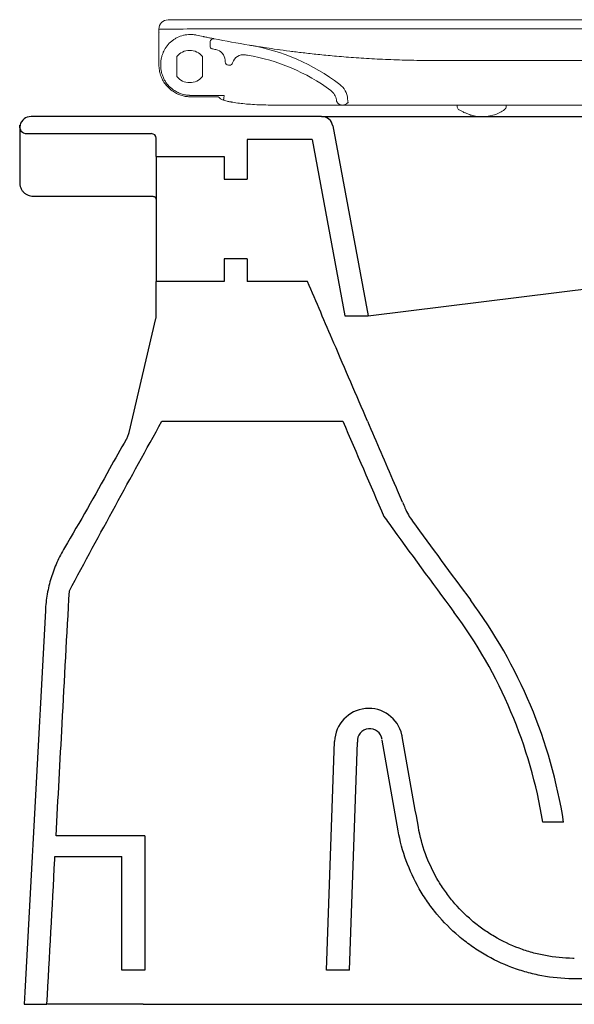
# Model space of a CAD drawing. Header units: millimetres. Extents: x 4632.093 to 4632.593, y 2683.84 to 2684.273.
import ezdxf

# ---------------------------------------------------------------- set-up
doc = ezdxf.new("R2010")
doc.units = ezdxf.units.MM
doc.layers.add('SANINDUSA', color=3, linetype='Continuous')

msp = doc.modelspace()

# ---------------------------------------------------------------- linework, layer by layer
at = {"layer": 'SANINDUSA', "linetype": 'Continuous', "lineweight": 15}
for p, q in [((4632.154330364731, 2684.268871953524), (4632.154330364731, 2684.268860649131)), ((4632.176835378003, 2684.263116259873), (4632.176835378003, 2684.261176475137)), ((4632.154330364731, 2684.259906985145), (4632.154330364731, 2684.253080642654)), ((4632.206742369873, 2684.259842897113), (4632.207319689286, 2684.259760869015)), ((4632.16223037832, 2684.256747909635), (4632.16223037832, 2684.248052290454)), ((4632.173440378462, 2684.248052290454), (4632.173440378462, 2684.256747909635)), ((4632.183440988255, 2684.254392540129), (4632.183398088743, 2684.255211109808)), ((4632.155135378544, 2684.252746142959), (4632.155135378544, 2684.253480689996)), ((4632.185282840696, 2684.252971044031), (4632.184938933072, 2684.252971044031)), ((4632.16782931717, 2684.239739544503), (4632.175542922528, 2684.239736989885)), ((4632.180350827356, 2684.239080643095), (4632.168330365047, 2684.239080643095)), ((4632.23747222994, 2684.236485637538), (4632.237209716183, 2684.236485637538)), ((4632.237322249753, 2684.238199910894), (4632.23747222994, 2684.236485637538)), ((4632.203470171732, 2684.235485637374), (4632.203580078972, 2684.235485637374)), ((4632.234973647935, 2684.235485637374), (4632.234828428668, 2684.235485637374)), ((4632.234973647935, 2684.235485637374), (4632.310475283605, 2684.235485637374)), ((4632.285479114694, 2684.235491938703), (4632.285488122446, 2684.234975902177)), ((4632.307064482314, 2684.234971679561), (4632.307073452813, 2684.235485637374)), ((4632.310475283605, 2684.235485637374), (4632.38114985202, 2684.235485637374))]:
    msp.add_line(p, q, dxfattribs=at)
at = {"layer": 'SANINDUSA'}
for p, q in [((4632.225882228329, 2684.230400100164), (4632.098077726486, 2684.230400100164)), ((4632.225882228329, 2684.230400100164), (4632.554906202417, 2684.230400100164)), ((4632.093077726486, 2684.225400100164), (4632.093077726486, 2684.201400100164)), ((4632.230806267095, 2684.226268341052), (4632.246315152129, 2684.142900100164)), ((4632.096141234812, 2684.222900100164), (4632.151077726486, 2684.222900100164)), ((4632.153077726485, 2684.212900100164), (4632.153077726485, 2684.220900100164)), ((4632.193077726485, 2684.220400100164), (4632.193077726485, 2684.202900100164)), ((4632.221686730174, 2684.220400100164), (4632.193077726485, 2684.220400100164)), ((4632.221686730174, 2684.220400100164), (4632.236103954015, 2684.142900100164)), ((4632.153077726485, 2684.212900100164), (4632.183077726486, 2684.212900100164)), ((4632.153077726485, 2684.212900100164), (4632.153077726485, 2684.157900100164)), ((4632.183077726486, 2684.212900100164), (4632.183077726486, 2684.202900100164)), ((4632.183077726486, 2684.202900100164), (4632.193077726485, 2684.202900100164)), ((4632.099077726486, 2684.195400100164), (4632.151686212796, 2684.195400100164)), ((4632.246315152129, 2684.142900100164), (4632.548331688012, 2684.180400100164)), ((4632.183077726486, 2684.167900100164), (4632.183077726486, 2684.157900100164)), ((4632.193077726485, 2684.167900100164), (4632.183077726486, 2684.167900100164)), ((4632.193077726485, 2684.167900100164), (4632.193077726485, 2684.157900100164)), ((4632.153077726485, 2684.1423308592), (4632.153077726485, 2684.157900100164)), ((4632.183077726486, 2684.157900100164), (4632.153077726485, 2684.157900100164)), ((4632.21963439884, 2684.157900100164), (4632.193077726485, 2684.157900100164)), ((4632.14118783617, 2684.091608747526), (4632.15299749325, 2684.141641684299)), ((4632.236103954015, 2684.142900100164), (4632.246315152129, 2684.142900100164)), ((4632.228077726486, 2683.855400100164), (4632.231588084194, 2683.955923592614)), ((4632.238083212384, 2683.855400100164), (4632.241582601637, 2683.955609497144)), ((4632.332289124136, 2683.920460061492), (4632.323174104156, 2683.920460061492)), ((4632.148077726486, 2683.914409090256), (4632.109095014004, 2683.914409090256)), ((4632.148077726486, 2683.914409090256), (4632.14807772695, 2683.855400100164)), ((4632.108608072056, 2683.905407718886), (4632.138077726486, 2683.905407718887)), ((4632.138077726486, 2683.855400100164), (4632.138077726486, 2683.905407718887)), ((4632.14807772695, 2683.855400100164), (4632.138077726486, 2683.855400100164)), ((4632.238083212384, 2683.855400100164), (4632.228077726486, 2683.855400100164)), ((4632.095077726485, 2683.840400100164), (4632.105092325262, 2683.840400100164)), ((4632.147361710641, 2683.840400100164), (4632.426492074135, 2683.840400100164))]:
    msp.add_line(p, q, dxfattribs=at)
at = {"layer": 'SANINDUSA', "linetype": 'Continuous', "lineweight": 15, "flags": 128}
msp.add_lwpolyline([(4632.229941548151, 2684.241850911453), (4632.229941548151, 2684.241850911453)], dxfattribs=at)
at = {"layer": 'SANINDUSA', "linetype": 'Continuous', "lineweight": 15}
for centre, radius, start, end in [((4632.158330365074, 2684.268871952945), 0.004000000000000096, 90.1007304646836, 180), ((4632.151862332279, 2684.266945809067), 0.002494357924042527, 2.999692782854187, 8.331611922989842), ((4632.17833537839, 2684.263116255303), 0.001500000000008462, 78.78367781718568, 179.9998081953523), ((4632.167835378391, 2684.252397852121), 0.007095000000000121, 37.81514706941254, 142.1848529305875), ((4632.177835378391, 2684.261176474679), 0.001000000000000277, 180.0000355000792, 258.7708035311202), ((4632.178404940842, 2684.254949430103), 0.005000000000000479, 3.000000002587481, 78.96999275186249), ((4632.17923913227, 2684.173006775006), 0.09000000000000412, 52.67126758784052, 80.57218204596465), ((4632.179239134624, 2684.173006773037), 0.0900000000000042, 52.67126968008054, 80.5721822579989), ((4632.184938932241, 2684.254471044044), 0.001500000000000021, 183.0000000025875, 270), ((4632.185282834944, 2684.254471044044), 0.001500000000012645, 270.0002350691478, 343.0311529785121), ((4632.191499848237, 2684.252574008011), 0.005000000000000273, 80.46665447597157, 163.0311529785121), ((4632.17923913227, 2684.173006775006), 0.08550000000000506, 53.62905090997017, 80.57218204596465), ((4632.179239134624, 2684.173006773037), 0.08550000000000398, 53.62905298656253, 80.5721822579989), ((4632.16783537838, 2684.252402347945), 0.007095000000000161, 217.8151472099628, 322.1848530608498), ((4632.226383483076, 2684.237019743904), 0.005999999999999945, 6.524874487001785, 53.62905090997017), ((4632.228356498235, 2684.237415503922), 0.009000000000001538, 5.000031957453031, 52.67126758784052), ((4632.23497365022, 2684.238485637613), 0.003000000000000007, 270, 318.1896851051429)]:
    msp.add_arc(centre, radius, start, end, dxfattribs=at)
at = {"layer": 'SANINDUSA'}
for centre, radius, start, end in [((4632.098077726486, 2684.225400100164), 0.005000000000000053, 90, 165.5224878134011), ((4632.225882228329, 2684.225400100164), 0.005, 9.99999999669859, 90), ((4632.096141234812, 2684.225900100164), 0.00300000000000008, 165.5224878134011, 270), ((4632.151077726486, 2684.220900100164), 0.002000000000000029, 0, 90), ((4632.150077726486, 2684.1423308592), 0.003000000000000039, 346.7191200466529, 0), ((4635.481065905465, 2686.391349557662), 3.984822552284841, 215.9534782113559, 216.6502444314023), ((4635.481065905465, 2686.391349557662), 3.975822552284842, 216.030721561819, 216.6502444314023), ((4632.114045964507, 2683.886195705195), 0.2209165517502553, 8.922648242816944, 36.65024443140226), ((4632.114045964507, 2683.886195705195), 0.211916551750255, 9.304885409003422, 36.65024443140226), ((4632.2465789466, 2683.955400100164), 0.01500000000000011, 13.04451028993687, 177.9999999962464), ((4632.247020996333, 2683.956014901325), 0.005453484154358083, 7.792841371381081, 184.2632187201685)]:
    msp.add_arc(centre, radius, start, end, dxfattribs=at)
at = {"layer": 'SANINDUSA', "linetype": 'Continuous', "lineweight": 15}
for points, knots in [([(4632.381804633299, 2684.272858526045), (4632.377148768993, 2684.272861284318), (4632.372492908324, 2684.272867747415), (4632.363181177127, 2684.272870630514), (4632.358525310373, 2684.272870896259), (4632.344557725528, 2684.272887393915), (4632.335246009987, 2684.272907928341), (4632.323606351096, 2684.272913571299), (4632.321278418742, 2684.27291369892), (4632.316622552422, 2684.272911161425), (4632.314294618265, 2684.272908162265), (4632.307310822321, 2684.272910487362), (4632.302654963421, 2684.272920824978), (4632.293343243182, 2684.272937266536), (4632.288687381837, 2684.272943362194), (4632.279375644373, 2684.272929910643), (4632.274719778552, 2684.272927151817), (4632.260752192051, 2684.272935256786), (4632.251440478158, 2684.272955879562), (4632.237472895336, 2684.272969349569), (4632.232817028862, 2684.272970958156), (4632.225833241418, 2684.272964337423), (4632.223505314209, 2684.272960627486), (4632.218849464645, 2684.272949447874), (4632.216521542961, 2684.272941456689), (4632.204881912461, 2684.272918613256), (4632.195570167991, 2684.272931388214), (4632.181602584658, 2684.272924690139), (4632.176946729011, 2684.272918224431), (4632.169962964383, 2684.272893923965), (4632.167635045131, 2684.272884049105), (4632.162979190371, 2684.272876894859), (4632.160651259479, 2684.272876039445), (4632.158323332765, 2684.272871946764)], [0, 0, 0, 0, 0.06250000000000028, 0.06250000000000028, 0.1250000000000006, 0.1250000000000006, 0.2500000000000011, 0.2500000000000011, 0.2812500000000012, 0.2812500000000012, 0.3125000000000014, 0.3125000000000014, 0.3750000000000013, 0.3750000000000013, 0.4375000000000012, 0.4375000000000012, 0.500000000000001, 0.500000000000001, 0.6250000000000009, 0.6250000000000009, 0.6875000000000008, 0.6875000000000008, 0.7187500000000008, 0.7187500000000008, 0.7500000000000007, 0.7500000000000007, 0.8750000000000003, 0.8750000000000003, 0.9375000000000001, 0.9375000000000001, 0.9687500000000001, 0.9687500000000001, 1, 1, 1, 1]), ([(4632.381802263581, 2684.268858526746), (4632.377063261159, 2684.268861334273), (4632.372324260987, 2684.268867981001), (4632.362846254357, 2684.268870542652), (4632.358107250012, 2684.2688712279), (4632.343890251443, 2684.268888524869), (4632.334412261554, 2684.268909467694), (4632.322564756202, 2684.268913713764), (4632.32019525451, 2684.268913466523), (4632.315456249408, 2684.268909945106), (4632.313086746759, 2684.268908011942), (4632.305978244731, 2684.26891264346), (4632.301239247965, 2684.268923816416), (4632.294130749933, 2684.268935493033), (4632.29176125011, 2684.268938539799), (4632.287022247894, 2684.268940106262), (4632.284652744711, 2684.268937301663), (4632.277544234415, 2684.268927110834), (4632.272805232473, 2684.26892744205), (4632.258588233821, 2684.268938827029), (4632.249110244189, 2684.268960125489), (4632.234893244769, 2684.268970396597), (4632.230154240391, 2684.268970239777), (4632.220676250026, 2684.268956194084), (4632.215937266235, 2684.268938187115), (4632.201720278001, 2684.26891971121), (4632.192242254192, 2684.268933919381), (4632.180394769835, 2684.268921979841), (4632.178025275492, 2684.268918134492), (4632.173286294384, 2684.268906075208), (4632.170916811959, 2684.268895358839), (4632.1638083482, 2684.268872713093), (4632.159069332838, 2684.268880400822), (4632.154330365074, 2684.268860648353)], [0, 0, 0, 0, 0.06249999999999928, 0.06249999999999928, 0.1249999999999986, 0.1249999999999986, 0.2499999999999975, 0.2499999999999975, 0.2812499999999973, 0.2812499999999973, 0.3124999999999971, 0.3124999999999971, 0.3749999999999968, 0.3749999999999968, 0.4062499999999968, 0.4062499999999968, 0.4374999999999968, 0.4374999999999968, 0.499999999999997, 0.499999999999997, 0.6249999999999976, 0.6249999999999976, 0.6874999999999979, 0.6874999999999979, 0.7499999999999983, 0.7499999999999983, 0.8749999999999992, 0.8749999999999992, 0.9062499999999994, 0.9062499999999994, 0.9374999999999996, 0.9374999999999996, 1, 1, 1, 1]), ([(4632.154330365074, 2684.259906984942), (4632.154330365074, 2684.260335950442), (4632.154330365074, 2684.260754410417), (4632.154330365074, 2684.261367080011), (4632.154330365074, 2684.261568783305), (4632.154330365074, 2684.261967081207), (4632.154330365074, 2684.262164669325), (4632.154330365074, 2684.262739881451), (4632.154330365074, 2684.26310105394), (4632.154330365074, 2684.263780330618), (4632.154330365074, 2684.264101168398), (4632.154330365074, 2684.26467892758), (4632.154330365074, 2684.264937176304), (4632.154330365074, 2684.265393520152), (4632.154330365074, 2684.265592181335), (4632.154330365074, 2684.265914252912), (4632.154330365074, 2684.266039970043), (4632.154330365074, 2684.266220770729), (4632.154330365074, 2684.266275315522), (4632.154330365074, 2684.266291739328)], [0, 0, 0, 0, 0.1250000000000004, 0.1250000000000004, 0.1875000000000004, 0.1875000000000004, 0.2500000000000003, 0.2500000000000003, 0.3750000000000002, 0.3750000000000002, 0.5000000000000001, 0.5000000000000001, 0.6250000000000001, 0.6250000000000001, 0.75, 0.75, 0.875, 0.875, 1, 1, 1, 1]), ([(4632.155135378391, 2684.253480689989), (4632.155135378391, 2684.254454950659), (4632.155243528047, 2684.25541079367), (4632.155561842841, 2684.256817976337), (4632.155694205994, 2684.257282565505), (4632.15601342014, 2684.258202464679), (4632.156197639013, 2684.258650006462), (4632.156819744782, 2684.259952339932), (4632.157326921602, 2684.260769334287), (4632.158532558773, 2684.262297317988), (4632.159211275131, 2684.262982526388), (4632.160332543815, 2684.263889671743), (4632.160723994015, 2684.264172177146), (4632.161543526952, 2684.26469603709), (4632.161966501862, 2684.264933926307), (4632.163262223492, 2684.265571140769), (4632.164166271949, 2684.265898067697), (4632.165584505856, 2684.266237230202), (4632.166062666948, 2684.26632341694), (4632.1670182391, 2684.266441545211), (4632.167497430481, 2684.266473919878), (4632.168458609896, 2684.266485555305), (4632.168940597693, 2684.266464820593), (4632.169907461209, 2684.266368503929), (4632.170389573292, 2684.266293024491), (4632.170865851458, 2684.266190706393)], [0, 0, 0, 0, 0.1250000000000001, 0.1250000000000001, 0.1875000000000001, 0.1875000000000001, 0.25, 0.25, 0.3749999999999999, 0.3749999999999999, 0.4999999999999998, 0.4999999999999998, 0.5624999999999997, 0.5624999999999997, 0.6249999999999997, 0.6249999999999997, 0.7499999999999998, 0.7499999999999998, 0.8124999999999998, 0.8124999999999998, 0.8749999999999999, 0.8749999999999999, 0.9374999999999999, 0.9374999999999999, 1, 1, 1, 1]), ([(4632.170865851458, 2684.266190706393), (4632.171843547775, 2684.265980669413), (4632.172821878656, 2684.265773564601), (4632.173800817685, 2684.265569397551), (4632.173914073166, 2684.265545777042), (4632.174027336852, 2684.265522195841), (4632.174140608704, 2684.265498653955)], [5.076104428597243e-18, 5.076104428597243e-18, 5.076104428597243e-18, 5.076104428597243e-18, 0.003000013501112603, 0.003000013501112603, 0.003000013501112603, 0.003347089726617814, 0.003347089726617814, 0.003347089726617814, 0.003347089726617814]), ([(4632.174140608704, 2684.265498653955), (4632.174433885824, 2684.265437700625), (4632.174722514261, 2684.265377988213), (4632.175290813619, 2684.265260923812), (4632.175573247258, 2684.265203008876), (4632.176114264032, 2684.265092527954), (4632.176371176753, 2684.26504029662), (4632.176857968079, 2684.264941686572), (4632.177089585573, 2684.264894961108), (4632.177505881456, 2684.264811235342), (4632.177692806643, 2684.264773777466), (4632.178023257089, 2684.264707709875), (4632.178165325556, 2684.264679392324), (4632.178392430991, 2684.264634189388), (4632.178479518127, 2684.264616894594), (4632.178597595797, 2684.264593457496), (4632.178627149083, 2684.264587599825), (4632.178627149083, 2684.264587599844)], [0, 0, 0, 0, 0.125, 0.125, 0.25, 0.25, 0.375, 0.375, 0.5, 0.5, 0.625, 0.625, 0.75, 0.75, 0.875, 0.875, 1, 1, 1, 1]), ([(4632.194261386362, 2684.261745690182), (4632.194463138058, 2684.261711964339), (4632.195239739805, 2684.261582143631), (4632.196306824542, 2684.261411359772), (4632.197096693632, 2684.261284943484)], [0, 0, 0, 0, 0.2597878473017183, 1, 1, 1, 1]), ([(4632.275884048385, 2684.255037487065), (4632.275884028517, 2684.255037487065), (4632.273461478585, 2684.255037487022), (4632.267842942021, 2684.255077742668), (4632.258719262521, 2684.255301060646), (4632.249022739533, 2684.255735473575), (4632.239846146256, 2684.256314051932), (4632.23154181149, 2684.256986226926), (4632.224128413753, 2684.257707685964), (4632.217579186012, 2684.258435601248), (4632.211515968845, 2684.259186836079), (4632.206123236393, 2684.259918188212), (4632.201503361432, 2684.260594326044), (4632.198137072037, 2684.261116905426), (4632.196288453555, 2684.261411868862), (4632.195814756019, 2684.261489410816), (4632.195800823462, 2684.261491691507)], [0, 0, 0, 0, 4.64105961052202e-07, 0.05658885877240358, 0.1431268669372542, 0.2299912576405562, 0.3168349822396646, 0.4033447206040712, 0.4836042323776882, 0.5640053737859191, 0.6442617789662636, 0.7342915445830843, 0.8245253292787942, 0.9145588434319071, 0.997486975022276, 1, 1, 1, 1]), ([(4632.30717270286, 2684.255037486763), (4632.301822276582, 2684.255037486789), (4632.296540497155, 2684.255037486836), (4632.288718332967, 2684.255037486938), (4632.286127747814, 2684.255037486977), (4632.282267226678, 2684.255037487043), (4632.280984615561, 2684.255037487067), (4632.279067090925, 2684.255037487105), (4632.278109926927, 2684.255037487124), (4632.276996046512, 2684.255037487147), (4632.276519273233, 2684.255037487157), (4632.276201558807, 2684.255037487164), (4632.276041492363, 2684.255037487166), (4632.275884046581, 2684.255037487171)], [0, 0, 0, 0, 0.4999999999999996, 0.4999999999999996, 0.7499999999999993, 0.7499999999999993, 0.8749999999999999, 0.8749999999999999, 0.9374999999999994, 0.9687499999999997, 0.9843749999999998, 0.9843749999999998, 1, 1, 1, 1]), ([(4632.382819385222, 2684.255037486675), (4632.370208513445, 2684.255037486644), (4632.357594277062, 2684.255037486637), (4632.332359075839, 2684.255037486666), (4632.319757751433, 2684.255037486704), (4632.30717270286, 2684.255037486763)], [0, 0, 0, 0, 0.5, 0.5, 1, 1, 1, 1]), ([(4632.154330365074, 2684.253080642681), (4632.154330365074, 2684.252312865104), (4632.154393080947, 2684.251557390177), (4632.154637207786, 2684.250069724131), (4632.154818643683, 2684.24933753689), (4632.155182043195, 2684.248257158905), (4632.155317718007, 2684.247902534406), (4632.155614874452, 2684.247210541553), (4632.155776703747, 2684.246872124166), (4632.1563012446, 2684.245879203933), (4632.156702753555, 2684.245246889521), (4632.157157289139, 2684.244644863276)], [0, 0, 0, 0, 0.2499999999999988, 0.2499999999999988, 0.4999999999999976, 0.4999999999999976, 0.6249999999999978, 0.6249999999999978, 0.7499999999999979, 0.7499999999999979, 1, 1, 1, 1]), ([(4632.156635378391, 2684.246696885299), (4632.156379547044, 2684.247180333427), (4632.156159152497, 2684.247669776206), (4632.155781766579, 2684.248666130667), (4632.155624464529, 2684.249175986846), (4632.155377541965, 2684.250191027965), (4632.155286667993, 2684.25069849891), (4632.155195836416, 2684.251463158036), (4632.155173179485, 2684.251718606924), (4632.15514294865, 2684.252231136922), (4632.155135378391, 2684.252489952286), (4632.155135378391, 2684.252746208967)], [0, 0, 0, 0, 0.2500000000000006, 0.2500000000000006, 0.500000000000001, 0.500000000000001, 0.7500000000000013, 0.7500000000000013, 0.8750000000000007, 0.8750000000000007, 1, 1, 1, 1]), ([(4632.156635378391, 2684.246696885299), (4632.156867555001, 2684.246258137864), (4632.157124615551, 2684.245833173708), (4632.157688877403, 2684.245011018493), (4632.157998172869, 2684.244611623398), (4632.158984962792, 2684.243478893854), (4632.159720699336, 2684.24280697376), (4632.160535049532, 2684.242219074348)], [0, 0, 0, 0, 0.25, 0.25, 0.5, 0.5, 1, 1, 1, 1]), ([(4632.157157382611, 2684.244644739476), (4632.157648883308, 2684.243993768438), (4632.158188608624, 2684.243396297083), (4632.159359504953, 2684.24230263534), (4632.159990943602, 2684.241806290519), (4632.160669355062, 2684.241362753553)], [0, 0, 0, 0, 0.5, 0.5, 1, 1, 1, 1]), ([(4632.160534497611, 2684.242219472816), (4632.161101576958, 2684.241810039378), (4632.161685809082, 2684.241455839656), (4632.162592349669, 2684.240996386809), (4632.162899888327, 2684.240855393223), (4632.163513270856, 2684.240601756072), (4632.163820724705, 2684.240488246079), (4632.1647469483, 2684.24018460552), (4632.165369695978, 2684.240031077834), (4632.166315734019, 2684.239869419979), (4632.166633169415, 2684.239827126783), (4632.167107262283, 2684.239781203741), (4632.167265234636, 2684.239768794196), (4632.16749947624, 2684.23975445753), (4632.167577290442, 2684.239750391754), (4632.167690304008, 2684.239745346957), (4632.167727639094, 2684.239743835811), (4632.167778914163, 2684.239741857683), (4632.167795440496, 2684.239741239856), (4632.167822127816, 2684.239740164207), (4632.167831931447, 2684.239739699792), (4632.167829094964, 2684.239739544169)], [0, 0, 0, 0, 0.2499999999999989, 0.2499999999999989, 0.3749999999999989, 0.3749999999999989, 0.499999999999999, 0.499999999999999, 0.7499999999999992, 0.7499999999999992, 0.8749999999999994, 0.8749999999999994, 0.9374999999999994, 0.9374999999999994, 0.9687499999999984, 0.9687499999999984, 0.9843749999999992, 0.9843749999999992, 0.9921874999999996, 0.9921874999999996, 1, 1, 1, 1]), ([(4632.160669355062, 2684.241362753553), (4632.160985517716, 2684.241156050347), (4632.161300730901, 2684.240968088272), (4632.16193286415, 2684.240622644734), (4632.16224972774, 2684.240465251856), (4632.16288700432, 2684.240177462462), (4632.163208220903, 2684.240046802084), (4632.163851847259, 2684.239811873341), (4632.164172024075, 2684.239708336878), (4632.165130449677, 2684.239435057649), (4632.165766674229, 2684.239302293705), (4632.166724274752, 2684.23916934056), (4632.167043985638, 2684.239136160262), (4632.167525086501, 2684.239102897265), (4632.167685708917, 2684.239094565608), (4632.168007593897, 2684.239083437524), (4632.168169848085, 2684.239080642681), (4632.168330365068, 2684.239080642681)], [0, 0, 0, 0, 0.1249999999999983, 0.1249999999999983, 0.2499999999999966, 0.2499999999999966, 0.3749999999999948, 0.3749999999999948, 0.4999999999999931, 0.4999999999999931, 0.7499999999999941, 0.7499999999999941, 0.874999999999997, 0.874999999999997, 0.9374999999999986, 0.9374999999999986, 1, 1, 1, 1]), ([(4632.183036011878, 2684.239557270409), (4632.183041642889, 2684.239591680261), (4632.182851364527, 2684.239622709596), (4632.182102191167, 2684.239672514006), (4632.181550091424, 2684.239690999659), (4632.180155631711, 2684.239717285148), (4632.179327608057, 2684.239725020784), (4632.177506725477, 2684.239734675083), (4632.17652785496, 2684.239736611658), (4632.175542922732, 2684.239736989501)], [0, 0, 0, 0, 0.25, 0.25, 0.5, 0.5, 0.75, 0.75, 1, 1, 1, 1]), ([(4632.180350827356, 2684.239080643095), (4632.180735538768, 2684.23883024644), (4632.181074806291, 2684.238397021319), (4632.181720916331, 2684.238006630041), (4632.182369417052, 2684.237719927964), (4632.183177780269, 2684.237449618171), (4632.184305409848, 2684.23716390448), (4632.185201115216, 2684.23696255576), (4632.185750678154, 2684.236868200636), (4632.185751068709, 2684.236868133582)], [0, 0, 0, 0, 0.1035709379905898, 0.2317820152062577, 0.376018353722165, 0.5498578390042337, 0.7824856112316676, 0.999845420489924, 1, 1, 1, 1]), ([(4632.1827342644, 2684.237601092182), (4632.182742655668, 2684.237658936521), (4632.182751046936, 2684.23771678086), (4632.182759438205, 2684.2377746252), (4632.182772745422, 2684.237866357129), (4632.18278605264, 2684.237958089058), (4632.182799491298, 2684.238049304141), (4632.18289068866, 2684.238668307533), (4632.182987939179, 2684.239263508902), (4632.183036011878, 2684.239557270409)], [-0.2402789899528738, -0.2402789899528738, -0.2402789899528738, -0.2402789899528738, -0.1473579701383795, -0.1473579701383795, -0.1473579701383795, 0, 0, 0, 1, 1, 1, 1]), ([(4632.203470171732, 2684.235485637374), (4632.203470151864, 2684.235485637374), (4632.202042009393, 2684.235485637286), (4632.199316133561, 2684.235524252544), (4632.19544016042, 2684.235704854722), (4632.191935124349, 2684.235993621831), (4632.188822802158, 2684.236369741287), (4632.186841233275, 2684.236664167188), (4632.186121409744, 2684.236822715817), (4632.185751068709, 2684.236868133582)], [0, 0, 0, 0, 2.628548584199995e-06, 0.1889420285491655, 0.3834924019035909, 0.5722958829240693, 0.7662115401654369, 0.9885605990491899, 1, 1, 1, 1]), ([(4632.23236776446, 2684.237543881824), (4632.232415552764, 2684.237277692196), (4632.232510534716, 2684.237003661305), (4632.232802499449, 2684.236491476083), (4632.232999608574, 2684.236254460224), (4632.233465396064, 2684.235868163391), (4632.233733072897, 2684.235719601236), (4632.234282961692, 2684.235528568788), (4632.234564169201, 2684.235485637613), (4632.23482842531, 2684.235485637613)], [0, 0, 0, 0, 0.25, 0.25, 0.5, 0.5, 0.75, 0.75, 1, 1, 1, 1]), ([(4632.203993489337, 2684.235485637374), (4632.20712492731, 2684.235485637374), (4632.213386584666, 2684.235485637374), (4632.222815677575, 2684.235485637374), (4632.229904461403, 2684.235485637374), (4632.233858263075, 2684.235485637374), (4632.23465341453, 2684.235485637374)], [0, 0, 0, 0, 0.3076337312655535, 0.6151477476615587, 0.9226021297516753, 1, 1, 1, 1]), ([(4632.285488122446, 2684.234975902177), (4632.285491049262, 2684.234812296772), (4632.28549800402, 2684.234423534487), (4632.285765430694, 2684.233906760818), (4632.286092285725, 2684.23352329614), (4632.286311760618, 2684.233386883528), (4632.286386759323, 2684.233340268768)], [0, 0, 0, 0, 0.2449728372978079, 0.5821091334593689, 0.8571988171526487, 1, 1, 1, 1]), ([(4632.286386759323, 2684.233340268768), (4632.286738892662, 2684.233139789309), (4632.28742560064, 2684.232748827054), (4632.288512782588, 2684.232243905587), (4632.2894324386, 2684.231851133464), (4632.290076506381, 2684.231572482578), (4632.290599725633, 2684.231379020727), (4632.291055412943, 2684.231210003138), (4632.291493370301, 2684.231043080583), (4632.292014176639, 2684.230861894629), (4632.292621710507, 2684.230703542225), (4632.293127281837, 2684.230604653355), (4632.293587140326, 2684.230534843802), (4632.294123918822, 2684.230476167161), (4632.294738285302, 2684.230432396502), (4632.29543118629, 2684.230404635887), (4632.295871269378, 2684.230401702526), (4632.2961116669, 2684.230400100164)], [0, 0, 0, 0, 0.1459544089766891, 0.2846309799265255, 0.3380931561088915, 0.4031677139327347, 0.4589731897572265, 0.4761807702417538, 0.5367800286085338, 0.6292720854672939, 0.6944709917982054, 0.7297416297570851, 0.7680470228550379, 0.8115592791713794, 0.8630459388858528, 0.925188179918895, 0.9999999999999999, 0.9999999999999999, 0.9999999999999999, 0.9999999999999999]), ([(4632.2961116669, 2684.230400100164), (4632.297119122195, 2684.230429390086), (4632.299010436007, 2684.23048437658), (4632.301746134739, 2684.231039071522), (4632.304227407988, 2684.232030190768), (4632.305713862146, 2684.233033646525), (4632.306182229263, 2684.233371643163)], [0, 0, 0, 0, 0.2921397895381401, 0.5484392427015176, 0.7761278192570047, 1, 1, 1, 1]), ([(4632.306182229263, 2684.233371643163), (4632.306265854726, 2684.233424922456), (4632.306525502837, 2684.233590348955), (4632.306858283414, 2684.234065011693), (4632.307076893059, 2684.23458295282), (4632.307065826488, 2684.234899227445), (4632.307064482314, 2684.234971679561)], [0, 0, 0, 0, 0.1636848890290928, 0.5082240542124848, 0.8835905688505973, 1, 1, 1, 1])]:
    msp.add_open_spline(points, degree=3, knots=knots, dxfattribs=at)
for points in [[(4632.154330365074, 2684.268860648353), (4632.154330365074, 2684.266677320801), (4632.154330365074, 2684.266490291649), (4632.154330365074, 2684.266291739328)], [(4632.178627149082, 2684.264587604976), (4632.18372905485, 2684.263575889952), (4632.188848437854, 2684.262643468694), (4632.193981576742, 2684.261791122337)], [(4632.177640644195, 2684.260195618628), (4632.178214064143, 2684.260081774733), (4632.178787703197, 2684.259968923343), (4632.179361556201, 2684.25985706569)], [(4632.192327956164, 2684.257504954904), (4632.192633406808, 2684.257453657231), (4632.192938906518, 2684.25740264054), (4632.193244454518, 2684.257351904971)], [(4632.232344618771, 2684.237701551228), (4632.232350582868, 2684.237649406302), (4632.232358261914, 2684.237596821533), (4632.232367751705, 2684.237543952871)], [(4632.203993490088, 2684.235485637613), (4632.203855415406, 2684.235485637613), (4632.203717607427, 2684.235485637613), (4632.203580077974, 2684.235485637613)]]:
    msp.add_open_spline(points, degree=3, dxfattribs=at)
at = {"layer": 'SANINDUSA'}
for points, knots in [([(4632.093077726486, 2684.225400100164), (4632.093077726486, 2684.225801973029), (4632.093124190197, 2684.226113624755), (4632.093184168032, 2684.226431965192), (4632.093202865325, 2684.226513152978), (4632.093229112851, 2684.226622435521), (4632.093236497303, 2684.226650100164), (4632.093236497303, 2684.226650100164)], [0, 0, 0, 0, 0.5000000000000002, 0.5000000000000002, 0.7500000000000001, 0.7500000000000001, 1, 1, 1, 1]), ([(4632.093077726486, 2684.201400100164), (4632.093077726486, 2684.201008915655), (4632.093115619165, 2684.2006238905), (4632.093227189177, 2684.200055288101), (4632.093273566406, 2684.199867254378), (4632.093385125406, 2684.199494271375), (4632.093450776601, 2684.199308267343), (4632.093673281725, 2684.198764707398), (4632.093854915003, 2684.198421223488), (4632.094176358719, 2684.19793391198), (4632.094291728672, 2684.197776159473), (4632.094539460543, 2684.197470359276), (4632.094672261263, 2684.197322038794), (4632.095087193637, 2684.196902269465), (4632.095388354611, 2684.196652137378), (4632.096039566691, 2684.196211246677), (4632.096393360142, 2684.196019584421), (4632.097121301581, 2684.195714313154), (4632.097497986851, 2684.195598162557), (4632.098277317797, 2684.195440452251), (4632.098677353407, 2684.195400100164), (4632.099077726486, 2684.195400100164)], [0, 0, 0, 0, 0.1249999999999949, 0.1249999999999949, 0.1874999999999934, 0.1874999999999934, 0.2499999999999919, 0.2499999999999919, 0.3749999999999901, 0.3749999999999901, 0.4374999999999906, 0.4374999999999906, 0.4999999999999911, 0.4999999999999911, 0.6249999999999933, 0.6249999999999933, 0.7499999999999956, 0.7499999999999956, 0.8749999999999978, 0.8749999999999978, 1, 1, 1, 1]), ([(4632.151726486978, 2684.195392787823), (4632.151755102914, 2684.195393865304), (4632.151841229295, 2684.195397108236), (4632.152245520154, 2684.19528902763), (4632.152743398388, 2684.194909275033), (4632.153043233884, 2684.194366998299), (4632.153055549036, 2684.19407107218), (4632.153060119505, 2684.193961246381)], [0, 0, 0, 0, 0.1053723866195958, 0.3171429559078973, 0.5703654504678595, 0.8405515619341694, 1, 1, 1, 1]), ([(4632.246101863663, 2684.09653540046), (4632.241156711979, 2684.10800022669), (4632.236211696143, 2684.119465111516), (4632.231266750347, 2684.13093002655), (4632.227389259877, 2684.13992003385), (4632.223511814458, 2684.14891006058), (4632.21963439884, 2684.157900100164)], [0.004599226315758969, 0.004599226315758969, 0.004599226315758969, 0.004599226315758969, 0.04205681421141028, 0.04205681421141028, 0.04205681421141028, 0.0714285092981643, 0.0714285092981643, 0.0714285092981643, 0.0714285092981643]), ([(4632.139937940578, 2684.088496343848), (4632.140223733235, 2684.08898396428), (4632.140470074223, 2684.089487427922), (4632.140887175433, 2684.090524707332), (4632.141057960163, 2684.091058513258), (4632.14118783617, 2684.091608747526)], [0, 0, 0, 0, 0.5, 0.5, 1, 1, 1, 1]), ([(4632.1127750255, 2684.040952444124), (4632.111527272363, 2684.038852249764), (4632.110417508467, 2684.036698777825), (4632.10846595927, 2684.032288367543), (4632.107624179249, 2684.03003142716), (4632.106564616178, 2684.026567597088), (4632.106245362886, 2684.025399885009), (4632.105676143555, 2684.023037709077), (4632.10542574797, 2684.021840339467), (4632.104786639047, 2684.018237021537), (4632.104507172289, 2684.015816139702), (4632.10437726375, 2684.013376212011)], [0, 0, 0, 0, 0.2500000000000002, 0.2500000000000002, 0.5000000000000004, 0.5000000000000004, 0.6250000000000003, 0.6250000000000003, 0.7500000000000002, 0.7500000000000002, 1, 1, 1, 1]), ([(4632.109095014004, 2683.914409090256), (4632.109982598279, 2683.930816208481), (4632.11087024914, 2683.947223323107), (4632.111758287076, 2683.963630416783), (4632.112813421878, 2683.983124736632), (4632.11386898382, 2684.002619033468), (4632.114926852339, 2684.022113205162)], [0.07465769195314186, 0.07465769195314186, 0.07465769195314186, 0.07465769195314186, 0.1239510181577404, 0.1239510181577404, 0.1239510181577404, 0.182519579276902, 0.182519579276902, 0.182519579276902, 0.182519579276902]), ([(4632.10437726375, 2684.013376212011), (4632.102842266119, 2683.984546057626), (4632.101290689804, 2683.955716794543), (4632.098187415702, 2683.898058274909), (4632.096636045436, 2683.869229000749), (4632.095077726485, 2683.840400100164)], [0, 0, 0, 0, 0.5, 0.5, 1, 1, 1, 1]), ([(4632.261352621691, 2683.958000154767), (4632.261329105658, 2683.958132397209), (4632.261303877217, 2683.95826428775), (4632.261276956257, 2683.958395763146), (4632.261261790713, 2683.958469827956), (4632.261246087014, 2683.958543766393), (4632.261229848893, 2683.958617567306), (4632.261217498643, 2683.958673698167), (4632.261204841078, 2683.958729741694), (4632.261191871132, 2683.958785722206)], [3.357665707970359e-15, 3.357665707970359e-15, 3.357665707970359e-15, 3.357665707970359e-15, 0.0004126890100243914, 0.0004126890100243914, 0.0004126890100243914, 0.0006451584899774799, 0.0006451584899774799, 0.0006451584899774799, 0.0008219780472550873, 0.0008219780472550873, 0.0008219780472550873, 0.0008219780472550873]), ([(4632.416071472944, 2683.922011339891), (4632.415545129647, 2683.917158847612), (4632.414580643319, 2683.912430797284), (4632.41250421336, 2683.905517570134), (4632.411706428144, 2683.903243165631), (4632.410348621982, 2683.899877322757), (4632.409869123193, 2683.898763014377), (4632.408855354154, 2683.89654995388), (4632.408320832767, 2683.895451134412), (4632.405539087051, 2683.890053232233), (4632.402946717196, 2683.885993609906), (4632.398521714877, 2683.880282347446), (4632.396956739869, 2683.878442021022), (4632.394470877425, 2683.875779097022), (4632.393616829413, 2683.874905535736), (4632.391874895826, 2683.873204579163), (4632.390987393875, 2683.872377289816), (4632.386468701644, 2683.86835469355), (4632.382595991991, 2683.865498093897), (4632.376403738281, 2683.861750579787), (4632.374275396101, 2683.860591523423), (4632.369885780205, 2683.858459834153), (4632.367657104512, 2683.857503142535), (4632.360881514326, 2683.854953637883), (4632.356241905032, 2683.853676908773), (4632.350288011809, 2683.852613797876), (4632.349089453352, 2683.852428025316), (4632.34667649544, 2683.852111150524), (4632.34546157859, 2683.851980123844), (4632.341818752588, 2683.851672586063), (4632.339384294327, 2683.85158015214), (4632.33694390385, 2683.85160077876)], [0, 0, 0, 0, 0.1250000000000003, 0.1250000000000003, 0.1875000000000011, 0.1875000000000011, 0.2187500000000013, 0.2187500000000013, 0.2500000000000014, 0.2500000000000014, 0.3750000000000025, 0.3750000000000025, 0.4375000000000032, 0.4375000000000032, 0.4687500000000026, 0.4687500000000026, 0.5000000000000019, 0.5000000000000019, 0.6250000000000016, 0.6250000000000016, 0.6875000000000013, 0.6875000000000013, 0.7500000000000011, 0.7500000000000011, 0.8750000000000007, 0.8750000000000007, 0.9062500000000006, 0.9062500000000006, 0.9375000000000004, 0.9375000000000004, 1, 1, 1, 1]), ([(4632.336262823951, 2683.851607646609), (4632.331674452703, 2683.851661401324), (4632.327158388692, 2683.852111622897), (4632.320488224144, 2683.853356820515), (4632.318282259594, 2683.853867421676), (4632.314999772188, 2683.854778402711), (4632.313910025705, 2683.855106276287), (4632.311739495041, 2683.855811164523), (4632.310656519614, 2683.856189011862), (4632.305290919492, 2683.858193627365), (4632.301197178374, 2683.86014617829), (4632.295343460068, 2683.863578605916), (4632.293440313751, 2683.864807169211), (4632.290658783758, 2683.866778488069), (4632.289743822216, 2683.867457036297), (4632.287938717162, 2683.868857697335), (4632.287046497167, 2683.869581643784), (4632.282684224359, 2683.873281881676), (4632.279496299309, 2683.876504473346), (4632.27515208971, 2683.881718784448), (4632.273777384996, 2683.883520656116), (4632.271827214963, 2683.886320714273), (4632.271195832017, 2683.88727029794), (4632.269971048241, 2683.889202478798), (4632.269377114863, 2683.890186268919), (4632.266532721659, 2683.895137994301), (4632.264630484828, 2683.899240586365), (4632.261544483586, 2683.90771757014), (4632.260360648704, 2683.912091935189), (4632.259554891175, 2683.916609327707)], [0, 0, 0, 0, 0.1249999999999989, 0.1249999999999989, 0.1874999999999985, 0.1874999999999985, 0.2187499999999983, 0.2187499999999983, 0.2499999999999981, 0.2499999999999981, 0.3749999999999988, 0.3749999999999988, 0.4374999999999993, 0.4374999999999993, 0.4687500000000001, 0.4687500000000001, 0.5000000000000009, 0.5000000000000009, 0.6250000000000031, 0.6250000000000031, 0.6875000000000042, 0.6875000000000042, 0.7187500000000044, 0.7187500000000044, 0.7500000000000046, 0.7500000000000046, 0.8750000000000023, 0.8750000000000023, 1, 1, 1, 1]), ([(4632.336352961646, 2683.860588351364), (4632.33228796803, 2683.860637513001), (4632.328287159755, 2683.861037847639), (4632.322378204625, 2683.86214311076), (4632.320424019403, 2683.862596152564), (4632.317516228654, 2683.863404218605), (4632.316550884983, 2683.863695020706), (4632.314628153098, 2683.864320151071), (4632.313668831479, 2683.864655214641), (4632.308915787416, 2683.866432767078), (4632.305289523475, 2683.868163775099), (4632.300104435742, 2683.871206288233), (4632.298418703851, 2683.872295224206), (4632.295954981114, 2683.874042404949), (4632.295144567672, 2683.874643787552), (4632.293545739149, 2683.875885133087), (4632.292755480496, 2683.876526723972), (4632.288891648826, 2683.879806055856), (4632.286068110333, 2683.882661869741), (4632.282220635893, 2683.887282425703), (4632.281003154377, 2683.888879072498), (4632.279276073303, 2683.89136014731), (4632.278716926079, 2683.892201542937), (4632.277632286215, 2683.89391356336), (4632.277106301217, 2683.894785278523), (4632.274587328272, 2683.899172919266), (4632.272902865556, 2683.902808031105), (4632.27017047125, 2683.910318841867), (4632.269122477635, 2683.914194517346), (4632.268409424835, 2683.918196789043)], [0, 0, 0, 0, 0.1250000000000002, 0.1250000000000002, 0.1874999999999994, 0.1874999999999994, 0.2187499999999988, 0.2187499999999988, 0.2499999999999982, 0.2499999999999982, 0.3749999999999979, 0.3749999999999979, 0.4374999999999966, 0.4374999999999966, 0.4687499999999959, 0.4687499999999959, 0.4999999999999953, 0.4999999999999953, 0.6249999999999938, 0.6249999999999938, 0.6874999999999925, 0.6874999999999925, 0.7187499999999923, 0.7187499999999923, 0.7499999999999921, 0.7499999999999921, 0.874999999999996, 0.874999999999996, 1, 1, 1, 1]), ([(4632.105092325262, 2683.840400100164), (4632.106239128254, 2683.861615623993), (4632.107386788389, 2683.882831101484), (4632.108534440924, 2683.904046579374), (4632.108558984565, 2683.904500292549), (4632.108583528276, 2683.904954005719), (4632.108608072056, 2683.905407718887)], [0.000540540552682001, 0.000540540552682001, 0.000540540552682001, 0.000540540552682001, 0.06428002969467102, 0.06428002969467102, 0.06428002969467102, 0.06564315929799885, 0.06564315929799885, 0.06564315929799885, 0.06564315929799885]), ([(4632.147361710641, 2683.840400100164), (4632.144464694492, 2683.840400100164), (4632.139681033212, 2683.840400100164), (4632.133703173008, 2683.840400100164), (4632.128263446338, 2683.840400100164), (4632.122743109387, 2683.840400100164), (4632.117388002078, 2683.840400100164), (4632.112914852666, 2683.840400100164), (4632.109683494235, 2683.840400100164), (4632.10747429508, 2683.840400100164), (4632.106119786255, 2683.840400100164), (4632.105407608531, 2683.840400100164), (4632.105315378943, 2683.840400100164), (4632.105297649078, 2683.840400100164)], [0, 0, 0, 0, 0.1182249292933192, 0.1952174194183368, 0.2722099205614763, 0.3839843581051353, 0.4957589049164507, 0.610780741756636, 0.7258024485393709, 0.8115477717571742, 0.8972930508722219, 0.980256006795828, 1, 1, 1, 1])]:
    msp.add_open_spline(points, degree=3, knots=knots, dxfattribs=at)
for points in [[(4632.114926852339, 2684.022113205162), (4632.128352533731, 2684.047001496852), (4632.14187746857, 2684.071836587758), (4632.155615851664, 2684.096553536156)], [(4632.155615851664, 2684.096553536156), (4632.182147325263, 2684.0965450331), (4632.208678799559, 2684.096539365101), (4632.235210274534, 2684.096536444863)], [(4632.235210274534, 2684.096536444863), (4632.241234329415, 2684.082569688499), (4632.247258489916, 2684.068602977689), (4632.253282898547, 2684.054636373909)], [(4632.246101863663, 2684.09653540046), (4632.250013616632, 2684.087466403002), (4632.253925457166, 2684.078397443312), (4632.257837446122, 2684.069328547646)], [(4632.139937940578, 2684.088496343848), (4632.137435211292, 2684.084226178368), (4632.134994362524, 2684.079920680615), (4632.132613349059, 2684.075581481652)], [(4632.132613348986, 2684.075581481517), (4632.126212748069, 2684.063916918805), (4632.11957064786, 2684.052390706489), (4632.1127750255, 2684.040952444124)], [(4632.261438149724, 2684.060981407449), (4632.260237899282, 2684.063763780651), (4632.259037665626, 2684.066546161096), (4632.257837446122, 2684.069328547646)], [(4632.261438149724, 2684.060981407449), (4632.261800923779, 2684.060140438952), (4632.262163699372, 2684.059299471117), (4632.262526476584, 2684.058458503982)], [(4632.253282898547, 2684.054636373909), (4632.253980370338, 2684.053673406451), (4632.254677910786, 2684.052710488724), (4632.255376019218, 2684.051747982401)], [(4632.262526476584, 2684.058458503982), (4632.263407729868, 2684.056415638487), (4632.264502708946, 2684.054494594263), (4632.265811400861, 2684.052695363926)], [(4632.259554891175, 2683.916609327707), (4632.257187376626, 2683.929882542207), (4632.254832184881, 2683.943157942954), (4632.252489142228, 2683.956435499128)], [(4632.268409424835, 2683.918196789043), (4632.266045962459, 2683.931462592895), (4632.263693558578, 2683.944730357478), (4632.261352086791, 2683.958000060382)], [(4632.337004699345, 2683.860581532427), (4632.336787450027, 2683.86058345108), (4632.33657020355, 2683.860585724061), (4632.336352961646, 2683.860588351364)], [(4632.33694390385, 2683.85160077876), (4632.336716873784, 2683.851602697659), (4632.336489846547, 2683.851604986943), (4632.336262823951, 2683.851607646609)]]:
    msp.add_open_spline(points, degree=3, dxfattribs=at)

doc.saveas('drawing.dxf')
